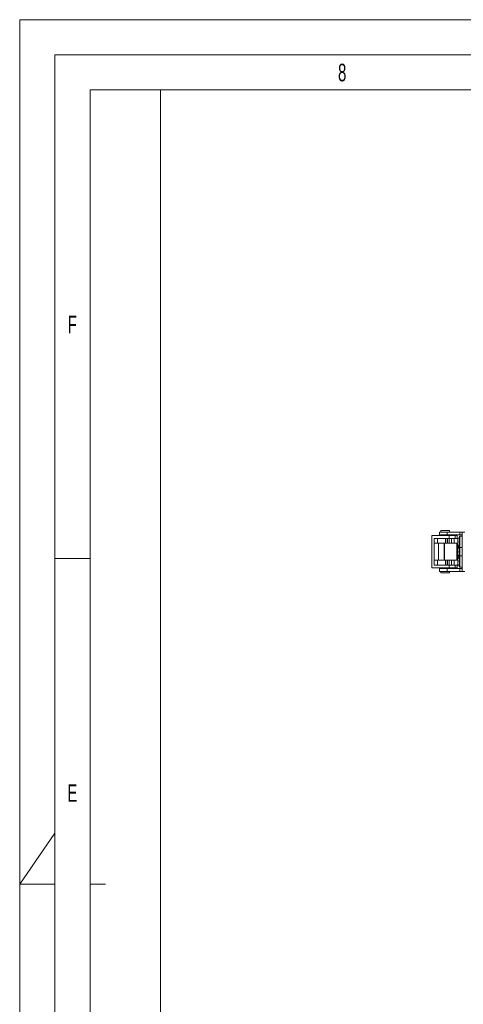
# Model space of a CAD drawing. Header units: millimetres. Extents: x 0 to 594, y 0 to 420.
# Tile 36 of 76: x 0 to 63, y 280 to 420. Entities that reach past the tile are written whole.
import ezdxf

# ---------------------------------------------------------------- set-up
doc = ezdxf.new("R2010")
doc.units = ezdxf.units.MM
doc.styles.add('SLDTEXTSTYLE0', font='TXT', dxfattribs={"width": 0.638186})

# ---------------------------------------------------------------- blocks, each defined once
blk = doc.blocks.new('SW_NOTE_0')
at = {"color": 0, "linetype": 'Continuous', "lineweight": 0, "char_height": 1.5, "attachment_point": 1, "rotation": 90, "style": 'SLDTEXTSTYLE0'}
for s, insert in [('NOTICE - HACH LANGE GmbH claims proprietary rights in the information disclosed on this drawing.', (-1.93, 0)), ('be used to manufacture anything, whether or not shown here on, reproduced or disclosed to', (2.87, 0)), ('It is issued in confidence for engeneering information only and may not in whole or a part,', (0.47, 0)), ('anyone without direct permission from HACH LANGE GmbH.', (5.27, 0))]:
    blk.add_mtext(s, dxfattribs=dict(at, insert=insert))

msp = doc.modelspace()

# ---------------------------------------------------------------- linework, layer by layer
at = {"color": 133, "linetype": 'Continuous', "lineweight": 0}
for p, q in [((594, 420), (0, 420)), ((0, 420), (0, 0)), ((5, 415), (5, 5)), ((589, 415), (5, 415)), ((10, 410), (10, 343.333)), ((81.75, 410), (10, 410)), ((20, 410), (20, 10)), ((5, 343.333), (10, 343.333)), ((10, 343.333), (10, 276.667)), ((0, 297), (5, 304.26)), ((5, 297), (0, 297)), ((12.197, 297), (10, 297))]:
    msp.add_line(p, q, dxfattribs=at)
at = {"color": 7, "linetype": 'Continuous', "lineweight": 15}
for p, q in [((58.606, 342.009), (58.606, 346.609)), ((61.085, 346.609), (58.606, 346.609)), ((58.927, 342.409), (58.927, 346.209)), ((58.939, 346.209), (58.939, 345.509)), ((58.94, 346.209), (59.398, 346.209)), ((59.398, 345.509), (59.398, 346.209)), ((59.398, 346.209), (60.564, 346.209)), ((59.707, 347.109), (59.707, 346.709)), ((59.707, 347.109), (60.794, 347.109)), ((59.707, 346.709), (60.794, 346.709)), ((59.907, 347.309), (59.907, 347.109)), ((61.107, 347.309), (59.907, 347.309)), ((60.307, 346.709), (60.307, 346.609)), ((60.564, 346.209), (60.564, 345.509)), ((60.564, 346.209), (60.636, 346.209)), ((60.636, 346.209), (61.085, 346.209)), ((60.707, 346.609), (60.707, 346.709)), ((60.794, 346.709), (60.794, 347.109)), ((60.794, 347.109), (62.573, 347.109)), ((62.573, 346.709), (60.794, 346.709)), ((60.801, 346.209), (60.801, 345.509)), ((60.818, 345.509), (60.818, 346.209)), ((61.071, 345.509), (61.071, 346.209)), ((61.085, 346.209), (61.085, 346.609)), ((61.085, 346.609), (61.927, 346.609)), ((61.927, 346.209), (61.085, 346.209)), ((61.107, 347.109), (61.107, 347.309)), ((61.428, 346.209), (61.428, 345.509)), ((61.786, 346.209), (61.786, 345.509)), ((61.927, 346.609), (61.927, 346.209)), ((61.927, 346.609), (62.197, 346.609)), ((62.196, 346.209), (61.927, 346.209)), ((62.33, 346.209), (62.196, 346.209)), ((62.197, 346.209), (62.197, 346.609)), ((62.33, 346.209), (62.33, 346.021)), ((62.35, 346.108), (62.354, 346.106)), ((62.573, 347.109), (62.573, 346.709)), ((62.573, 347.109), (62.907, 347.109)), ((62.573, 346.709), (62.907, 346.709)), ((62.907, 346.509), (62.598, 346.509)), ((62.907, 347.109), (62.907, 346.709)), ((63.307, 347.109), (62.907, 347.109)), ((62.907, 346.709), (62.907, 341.909)), ((58.939, 345.509), (59.398, 345.509)), ((59.398, 345.509), (60.564, 345.509)), ((59.575, 345.509), (59.575, 343.109)), ((60.375, 343.109), (60.375, 345.509)), ((60.415, 343.109), (60.415, 345.509)), ((60.564, 345.509), (60.801, 345.509)), ((60.801, 345.509), (60.818, 345.509)), ((60.818, 345.509), (61.071, 345.509)), ((61.071, 345.509), (61.428, 345.509)), ((61.428, 345.509), (61.786, 345.509)), ((61.786, 345.509), (62.165, 345.509)), ((62.165, 345.509), (62.165, 343.109)), ((62.303, 345.812), (62.303, 345.883)), ((62.354, 345.812), (62.303, 345.812)), ((62.303, 345.536), (62.303, 345.606)), ((62.303, 345.606), (62.354, 345.606)), ((62.33, 345.812), (62.33, 345.606)), ((62.33, 345.397), (62.33, 344.621)), ((62.35, 344.709), (62.33, 344.709)), ((62.354, 345.313), (62.35, 345.311)), ((62.35, 344.708), (62.354, 344.706)), ((62.598, 344.909), (62.907, 344.909)), ((62.303, 344.412), (62.303, 344.483)), ((62.354, 344.412), (62.303, 344.412)), ((62.303, 344.136), (62.303, 344.206)), ((62.303, 344.206), (62.354, 344.206)), ((62.33, 344.412), (62.33, 344.206)), ((62.33, 343.997), (62.33, 343.237)), ((62.33, 343.909), (62.35, 343.909)), ((62.354, 343.913), (62.35, 343.911)), ((62.907, 343.709), (62.598, 343.709)), ((58.606, 342.009), (61.085, 342.009)), ((58.939, 343.109), (58.939, 342.409)), ((59.398, 343.109), (58.939, 343.109)), ((59.398, 342.409), (58.94, 342.409)), ((59.398, 342.409), (59.398, 343.109)), ((60.564, 343.109), (59.398, 343.109)), ((60.564, 342.409), (59.398, 342.409)), ((59.707, 341.909), (59.707, 341.509)), ((59.707, 341.909), (60.794, 341.909)), ((60.307, 342.009), (60.307, 341.909)), ((60.564, 343.109), (60.564, 342.409)), ((60.801, 343.109), (60.564, 343.109)), ((60.636, 342.409), (60.564, 342.409)), ((61.085, 342.409), (60.636, 342.409)), ((60.707, 341.909), (60.707, 342.009)), ((60.794, 341.509), (60.794, 341.909)), ((60.794, 341.909), (62.573, 341.909)), ((60.801, 342.409), (60.801, 343.109)), ((60.818, 343.109), (60.801, 343.109)), ((60.818, 342.409), (60.818, 343.109)), ((61.071, 343.109), (60.818, 343.109)), ((61.071, 343.109), (61.071, 342.409)), ((61.428, 343.109), (61.071, 343.109)), ((61.085, 342.009), (61.085, 342.409)), ((61.085, 342.409), (61.927, 342.409)), ((61.927, 342.009), (61.085, 342.009)), ((61.428, 343.109), (61.428, 342.409)), ((61.786, 343.109), (61.428, 343.109)), ((61.786, 343.109), (61.786, 342.409)), ((62.165, 343.109), (61.786, 343.109)), ((61.927, 342.409), (61.927, 342.009)), ((61.927, 342.409), (62.196, 342.409)), ((62.197, 342.009), (61.927, 342.009)), ((62.33, 342.409), (62.196, 342.409)), ((62.197, 342.009), (62.197, 342.409)), ((62.303, 343.049), (62.303, 343.102)), ((62.303, 343.05), (62.303, 342.971)), ((62.303, 342.763), (62.303, 342.848)), ((62.303, 342.763), (62.303, 342.717)), ((62.33, 342.94), (62.33, 342.879)), ((62.33, 342.582), (62.33, 342.409)), ((62.573, 341.909), (62.907, 341.909)), ((62.573, 341.909), (62.573, 341.509)), ((62.598, 342.109), (62.907, 342.109)), ((62.907, 341.909), (62.907, 341.509)), ((60.794, 341.509), (59.707, 341.509)), ((59.907, 341.509), (59.907, 341.309)), ((59.907, 341.309), (61.107, 341.309)), ((62.573, 341.509), (60.794, 341.509)), ((61.107, 341.309), (61.107, 341.509)), ((62.907, 341.509), (62.573, 341.509)), ((63.307, 341.509), (62.907, 341.509))]:
    msp.add_line(p, q, dxfattribs=at)
at = {"color": 8, "linetype": 'Continuous', "lineweight": 15}
for p, q in [((62.54, 345.709), (62.54, 346.48)), ((62.598, 345.709), (62.598, 346.509)), ((62.54, 344.939), (62.54, 345.709)), ((62.54, 344.309), (62.54, 344.939)), ((62.598, 344.909), (62.598, 345.709)), ((62.598, 344.309), (62.598, 344.909)), ((62.54, 343.68), (62.54, 344.309)), ((62.54, 343.083), (62.54, 343.68)), ((62.598, 343.709), (62.598, 344.309)), ((62.598, 343.089), (62.598, 343.709)), ((62.54, 342.139), (62.54, 343.083)), ((62.598, 342.109), (62.598, 343.089))]:
    msp.add_line(p, q, dxfattribs=at)
at = {"color": 7, "linetype": 'Continuous', "lineweight": 15}
for centre, radius, start, end in [((63.587, 345.709), 1.296, 162.16487, 172.30324), ((63.587, 345.709), 1.3, 143.64163, 162.13742), ((62.598, 346.437), 0.072, 90, 143.64163), ((63.587, 345.709), 1.296, 187.69676, 197.83513), ((63.587, 344.309), 1.296, 162.16487, 172.30324), ((63.786, 345.709), 1.436, 175.88569, 184.11431), ((63.587, 345.709), 1.3, 197.86258, 216.35837), ((63.587, 344.309), 1.3, 147.42103, 162.13742), ((62.598, 344.981), 0.072, 216.35837, 270), ((63.587, 344.309), 1.296, 187.69676, 197.83513), ((63.527, 342.932), 1.235, 161.72052, 172.09828), ((63.786, 344.309), 1.436, 175.88569, 184.11431), ((63.587, 344.309), 1.3, 197.86258, 212.57897), ((63.587, 342.909), 1.3, 143.64163, 161.72036), ((62.598, 343.637), 0.072, 90, 143.64163), ((62.449, 342.953), 0.174, 123.01155, 146.60147), ((62.449, 343.067), 0.174, 213.39853, 236.98845), ((62.449, 342.752), 0.174, 123.01155, 146.60147), ((63.527, 342.933), 1.235, 187.90172, 198.27948), ((63.527, 342.887), 1.235, 187.90172, 198.27948), ((63.713, 342.999), 1.363, 175.77746, 184.22254), ((62.424, 342.523), 0.0744, 161.84593, 198.15407), ((63.587, 342.909), 1.3, 198.27964, 216.35837), ((62.598, 342.181), 0.072, 216.35837, 270)]:
    msp.add_arc(centre, radius, start, end, dxfattribs=at)

# ---------------------------------------------------------------- block references
at = {"color": 72, "linetype": 'Continuous', "lineweight": 0}
msp.add_blockref('SW_NOTE_0', (12.588, 194.032), dxfattribs=at)

# ---------------------------------------------------------------- texts
at = {"color": 254, "linetype": 'Continuous', "lineweight": 0, "char_height": 2.5, "attachment_point": 2, "style": 'SLDTEXTSTYLE0'}
for s, insert in [('8', (45.857, 413.735)), ('F', (7.465, 377.901)), ('E', (7.488, 311.235))]:
    msp.add_mtext(s, dxfattribs=dict(at, insert=insert))

doc.saveas('drawing.dxf')
